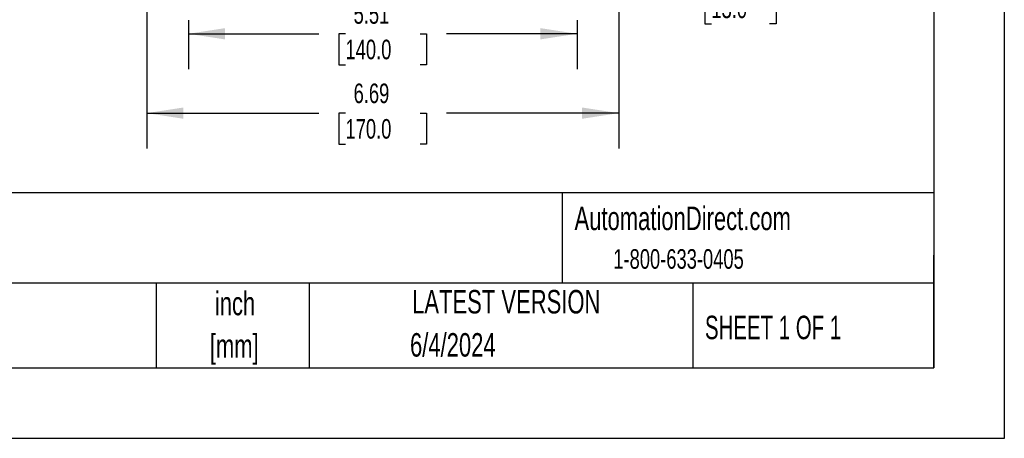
# Model space of a CAD drawing. Header units: inches. Extents: x 0 to 44, y 0 to 34.
# Tile 7 of 19: x 30 to 44, y 0 to 5.9. Entities that reach past the tile are written whole.
import ezdxf

# ---------------------------------------------------------------- set-up
doc = ezdxf.new("R2010")
doc.units = ezdxf.units.IN
doc.header["$LTSCALE"] = 4
doc.header["$MEASUREMENT"] = 0
doc.linetypes.add('CENTERX2', pattern=[0.8, 0.5, -0.1, 0.1, -0.1])
doc.layers.add('DIMENSIONS', color=140, linetype='Continuous', lineweight=25)
doc.layers.add('TEXT', color=140, linetype='Continuous', lineweight=25)
doc.styles.add('SLDTEXTSTYLE0', font='TXT', dxfattribs={"width": 0.7})
doc.styles.add('SLDTEXTSTYLE1', font='TXT', dxfattribs={"width": 0.65})
doc.dimstyles.new('SLDDIMSTYLE0', dxfattribs={"dimtxt": 0.277778, "dimasz": 0.52, "dimexe": 0, "dimexo": 0.0625, "dimgap": 0.069444, "dimtad": 0, "dimtih": 1, "dimtoh": 1, "dimrnd": 1e-09, "dimdsep": 46, "dimtxsty": 'SLDTEXTSTYLE0', "dimsah": 1, "dimcen": 0.09, "dimadec": 0, "dimazin": 2, "dimtfac": 1, "dimtmove": 0, "dimatfit": 0, "dimfxl": 0, "dimfrac": 2, "dimtolj": 1, "dimtzin": 12, "dimarcsym": 0})
doc.dimstyles.new('SLDDIMSTYLE2', dxfattribs={"dimtxt": 0.277778, "dimasz": 0.52, "dimexe": 0, "dimexo": 0.0625, "dimgap": 0.069444, "dimtad": 0, "dimtih": 1, "dimtoh": 1, "dimrnd": 1e-09, "dimzin": 12, "dimdsep": 46, "dimtxsty": 'SLDTEXTSTYLE0', "dimsah": 1, "dimcen": 0.09, "dimadec": 0, "dimazin": 3, "dimtfac": 1, "dimtofl": 0, "dimtmove": 0, "dimatfit": 3, "dimfxl": 0, "dimfrac": 2, "dimtolj": 1, "dimtzin": 12, "dimarcsym": 0})

# ---------------------------------------------------------------- blocks, each defined once
blk = doc.blocks.new('SW_NOTE_0_2')
at = {"layer": 'TEXT', "color": 0, "linetype": 'CENTERX2', "lineweight": 18, "char_height": 0.3333, "attachment_point": 2, "style": 'SLDTEXTSTYLE0'}
for s, insert in [('inch', (0.5, 0.43)), ('[mm]', (0.489, -0.172))]:
    blk.add_mtext(s, dxfattribs=dict(at, insert=insert))
blk = doc.blocks.new('SW_NOTE_0_3')
at = {"layer": 'TEXT', "color": 0, "linetype": 'CENTERX2', "lineweight": 18, "char_height": 0.33333, "attachment_point": 1, "style": 'SLDTEXTSTYLE0'}
for s, insert in [('UNLESS OTHERWISE', (0, 0.43)), ('SPECIFIED UNITS ARE:', (0, -0.172))]:
    blk.add_mtext(s, dxfattribs=dict(at, insert=insert))
blk = doc.blocks.new('_D_15')
at = {"layer": 'DIMENSIONS'}
for p, q in [((32.429, 5.934), (32.429, 5.24)), ((37.941, 5.934), (37.941, 5.24)), ((32.429, 5.74), (34.28, 5.74)), ((34.657, 5.74), (34.564, 5.74)), ((34.564, 5.74), (34.564, 5.298)), ((35.714, 5.74), (35.807, 5.74)), ((35.807, 5.74), (35.807, 5.298)), ((37.941, 5.74), (36.09, 5.74)), ((34.564, 5.298), (34.657, 5.298)), ((35.807, 5.298), (35.714, 5.298))]:
    blk.add_line(p, q, dxfattribs=at)
for points in [[(32.429, 5.74), (32.949, 5.66), (32.949, 5.82)], [(37.941, 5.74), (37.421, 5.82), (37.421, 5.66)]]:
    blk.add_solid(points, dxfattribs=at)
at = {"layer": 'DIMENSIONS', "char_height": 0.2778, "attachment_point": 1, "style": 'SLDTEXTSTYLE0'}
for s, insert in [('5.51', (34.772, 6.16)), ('140.0', (34.657, 5.656))]:
    blk.add_mtext(s, dxfattribs=dict(at, insert=insert))
blk = doc.blocks.new('_D_18')
at = {"layer": 'DIMENSIONS'}
for p, q in [((38.919, 7.646), (38.919, 8.646)), ((38.732, 7.646), (39.419, 7.646)), ((38.732, 7.134), (39.419, 7.134)), ((38.919, 6.324), (38.919, 7.134)), ((39.345, 6.324), (38.919, 6.324)), ((39.846, 6.324), (39.753, 6.324)), ((39.753, 6.324), (39.753, 5.882)), ((40.672, 6.324), (40.765, 6.324)), ((40.765, 6.324), (40.765, 5.882)), ((39.753, 5.882), (39.846, 5.882)), ((40.765, 5.882), (40.672, 5.882))]:
    blk.add_line(p, q, dxfattribs=at)
for points in [[(38.919, 7.646), (38.999, 8.166), (38.839, 8.166)], [(38.919, 7.134), (38.839, 6.614), (38.999, 6.614)]]:
    blk.add_solid(points, dxfattribs=at)
at = {"layer": 'DIMENSIONS', "char_height": 0.2778, "attachment_point": 1, "style": 'SLDTEXTSTYLE0'}
for s, insert in [('0.51', (39.846, 6.744)), ('13.0', (39.846, 6.24))]:
    blk.add_mtext(s, dxfattribs=dict(at, insert=insert))
blk = doc.blocks.new('_D_24')
at = {"layer": 'DIMENSIONS'}
for p, q in [((31.839, 6.934), (31.839, 6.716)), ((38.532, 6.934), (38.532, 4.114)), ((31.839, 6.476), (31.839, 4.114)), ((31.839, 4.614), (34.28, 4.614)), ((34.657, 4.614), (34.564, 4.614)), ((34.564, 4.614), (34.564, 4.172)), ((35.714, 4.614), (35.807, 4.614)), ((35.807, 4.614), (35.807, 4.172)), ((38.532, 4.614), (36.09, 4.614)), ((34.564, 4.172), (34.657, 4.172)), ((35.807, 4.172), (35.714, 4.172))]:
    blk.add_line(p, q, dxfattribs=at)
for points in [[(31.839, 4.614), (32.359, 4.534), (32.359, 4.694)], [(38.532, 4.614), (38.012, 4.694), (38.012, 4.534)]]:
    blk.add_solid(points, dxfattribs=at)
at = {"layer": 'DIMENSIONS', "char_height": 0.2778, "attachment_point": 1, "style": 'SLDTEXTSTYLE0'}
for s, insert in [('6.69', (34.772, 5.034)), ('170.0', (34.657, 4.53))]:
    blk.add_mtext(s, dxfattribs=dict(at, insert=insert))

msp = doc.modelspace()

# ---------------------------------------------------------------- linework, layer by layer
at = {"color": 7, "linetype": 'Continuous'}
for p, q in [((44, 34), (44, 0)), ((44, 0), (0, 0))]:
    msp.add_line(p, q, dxfattribs=at)
at = {"layer": 'TEXT'}
for p, q in [((43, 33), (43, 1)), ((43, 3.484), (1, 3.484)), ((37.728, 3.484), (37.728, 2.2)), ((43, 1), (43, 2.6)), ((43, 2.2), (1, 2.2)), ((31.972, 2.2), (31.972, 1)), ((34.144, 2.2), (34.144, 1)), ((39.582, 2.2), (39.582, 1)), ((1, 1), (43, 1))]:
    msp.add_line(p, q, dxfattribs=at)

# ---------------------------------------------------------------- block references
at = {"layer": 'TEXT', "linetype": 'CENTERX2', "lineweight": 18}
for name, p in [('SW_NOTE_0_3', (26.395, 1.675)), ('SW_NOTE_0_2', (32.59, 1.65))]:
    msp.add_blockref(name, p, dxfattribs=at)

# ---------------------------------------------------------------- texts
for s, insert, char_height, attachment_point, style in [('AutomationDirect.com', (37.905, 3.288), 0.33333, 1, 'SLDTEXTSTYLE0'), ('1-800-633-0405', (38.455, 2.684), 0.27778, 1, 'SLDTEXTSTYLE0'), ('LATEST VERSION', (36.937, 2.105), 0.33333, 2, 'SLDTEXTSTYLE0'), ('SHEET 1 OF 1', (39.755, 1.74), 0.33333, 1, 'SLDTEXTSTYLE1'), ('6/4/2024', (36.179, 1.493), 0.3333, 2, 'SLDTEXTSTYLE0')]:
    msp.add_mtext(s, dxfattribs=dict(at, insert=insert, char_height=char_height, attachment_point=attachment_point, style=style))

# ---------------------------------------------------------------- dimensions: what is measured, and where the dimension line sits
at = {"layer": 'DIMENSIONS'}
for base, p1, p2, angle, dimstyle, picture, middle in [((38.919, 7.646), (38.532, 7.134), (38.532, 7.646), 90, 'SLDDIMSTYLE0', '_D_18', (38.919, 6.324)), ((37.941, 5.74), (32.429, 6.134), (37.941, 6.134), 0, 'SLDDIMSTYLE2', '_D_15', (35.185, 5.74))]:
    dim = msp.add_linear_dim(base=base, p1=p1, p2=p2, angle=angle, dimstyle=dimstyle, dxfattribs=at)
    dim.commit()
    dim.dimension.update_dxf_attribs({"geometry": picture, "text_midpoint": middle, "dimtype": 160})
dim = msp.add_linear_dim(base=(38.532, 4.614), p1=(31.839, 7.134), p2=(38.532, 7.134), dimstyle='SLDDIMSTYLE2', dxfattribs=at)
dim.commit()
dim.dimension.update_dxf_attribs({"geometry": '_D_24', "text_midpoint": (35.185, 4.614), "dimtype": 160})

doc.saveas('drawing.dxf')
